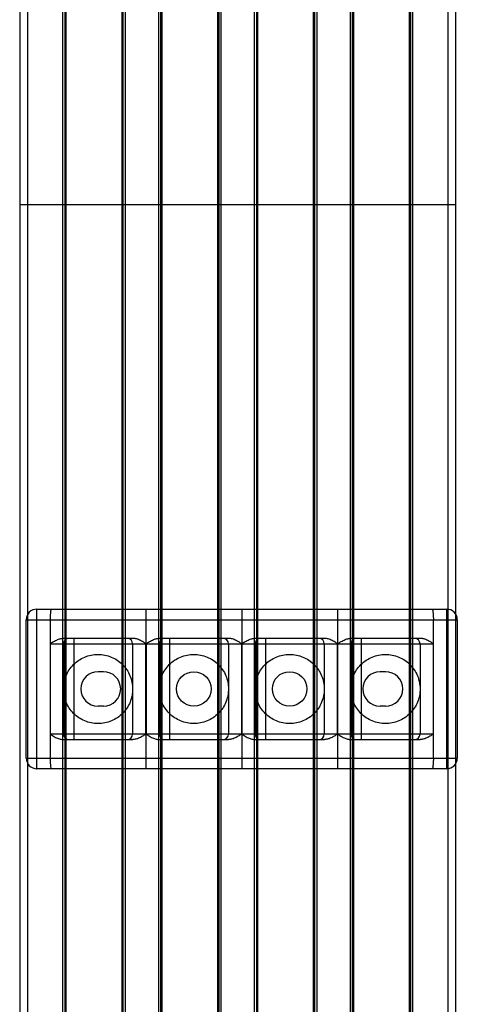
# Model space of a CAD drawing. Header units: millimetres. Extents: x 568 to 653, y 121 to 1552.
# Tile 6 of 7: x 569 to 652, y 1182 to 1367. Entities that reach past the tile are written whole.
import ezdxf

# ---------------------------------------------------------------- set-up
doc = ezdxf.new("R2010")
doc.units = ezdxf.units.MM
doc.header["$LTSCALE"] = 109.704575
doc.layers.get('0').update_dxf_attribs({"linetype": 'CONTINUOUS'})
doc.layers.add('INTFCLR_14552', color=7, linetype='CONTINUOUS')

msp = doc.modelspace()

# ---------------------------------------------------------------- linework, layer by layer
at = {"color": 7}
for p, q in [((569.42, 1532.83), (569.42, 329.83)), ((570.92, 329.83), (570.92, 1532.83)), ((577.48, 1532.83), (577.48, 329.83)), ((577.88, 1532.83), (577.88, 329.83)), ((578.18, 329.83), (578.18, 1532.83)), ((588.58, 1532.83), (588.58, 329.83)), ((588.88, 329.83), (588.88, 1532.83)), ((589.28, 329.83), (589.28, 1532.83)), ((595.48, 1532.83), (595.48, 329.83)), ((595.88, 1532.83), (595.88, 329.83)), ((596.18, 329.83), (596.18, 1532.83)), ((606.58, 1532.83), (606.58, 329.83)), ((606.88, 329.83), (606.88, 1532.83)), ((607.28, 329.83), (607.28, 1532.83)), ((613.48, 1532.83), (613.48, 329.83)), ((613.88, 1532.83), (613.88, 329.83)), ((614.18, 329.83), (614.18, 1532.83)), ((624.58, 1532.83), (624.58, 329.83)), ((624.88, 329.83), (624.88, 1532.83)), ((625.28, 329.83), (625.28, 1532.83)), ((631.48, 1532.83), (631.48, 329.83)), ((631.88, 1532.83), (631.88, 329.83)), ((632.18, 329.83), (632.18, 1532.83)), ((642.58, 1532.83), (642.58, 329.83)), ((642.88, 329.83), (642.88, 1532.83)), ((643.28, 329.83), (643.28, 1532.83)), ((649.84, 1532.83), (649.84, 329.83)), ((651.34, 329.83), (651.34, 1532.83)), ((651.34, 1332.33), (569.42, 1332.33))]:
    msp.add_line(p, q, dxfattribs=at)
at = {"layer": 'INTFCLR_14552', "color": 7}
for p, q in [((572.64, 1226.36), (572.64, 1256.36)), ((572.64, 1256.36), (649.64, 1256.36)), ((649.64, 1226.36), (649.64, 1256.36)), ((570.64, 1228.36), (570.64, 1254.36)), ((570.64, 1254.36), (651.64, 1254.36)), ((575.14, 1254.36), (575.14, 1228.36)), ((593.14, 1254.36), (593.14, 1228.36)), ((611.14, 1254.36), (611.14, 1228.36)), ((629.14, 1254.36), (629.14, 1228.36)), ((647.14, 1228.36), (647.14, 1254.36)), ((651.64, 1254.36), (651.64, 1228.36)), ((590.68, 1250.86), (577.59, 1250.86)), ((579.64, 1231.86), (579.64, 1250.86)), ((588.64, 1250.86), (588.64, 1231.86)), ((608.68, 1250.86), (595.59, 1250.86)), ((597.64, 1231.86), (597.64, 1250.86)), ((606.64, 1250.86), (606.64, 1231.86)), ((626.68, 1250.86), (613.59, 1250.86)), ((615.64, 1231.86), (615.64, 1250.86)), ((624.64, 1250.86), (624.64, 1231.86)), ((644.69, 1250.86), (631.59, 1250.86)), ((633.64, 1231.86), (633.64, 1250.86)), ((642.64, 1250.86), (642.64, 1231.86)), ((575.14, 1249.86), (593.13, 1249.86)), ((577.64, 1249.86), (577.64, 1232.86)), ((590.64, 1249.86), (590.64, 1232.86)), ((593.13, 1232.86), (593.13, 1249.86)), ((593.15, 1249.86), (593.15, 1232.86)), ((593.15, 1249.86), (611.13, 1249.86)), ((595.64, 1249.86), (595.64, 1232.86)), ((608.64, 1249.86), (608.64, 1232.86)), ((611.13, 1232.86), (611.13, 1249.86)), ((611.15, 1249.86), (611.15, 1232.86)), ((611.15, 1249.86), (629.13, 1249.86)), ((613.64, 1249.86), (613.64, 1232.86)), ((626.64, 1249.86), (626.64, 1232.86)), ((629.13, 1232.86), (629.13, 1249.86)), ((629.15, 1249.86), (629.15, 1232.86)), ((629.15, 1249.86), (647.14, 1249.86)), ((631.64, 1249.86), (631.64, 1232.86)), ((644.64, 1249.86), (644.64, 1232.86)), ((585.14, 1244.61), (584.14, 1244.61)), ((638.14, 1244.61), (637.14, 1244.61)), ((585.14, 1238.11), (584.14, 1238.11)), ((638.14, 1238.11), (637.14, 1238.11)), ((593.13, 1232.86), (575.14, 1232.86)), ((611.13, 1232.86), (593.15, 1232.86)), ((629.13, 1232.86), (611.15, 1232.86)), ((647.14, 1232.86), (629.15, 1232.86)), ((577.59, 1231.86), (590.68, 1231.86)), ((595.59, 1231.86), (608.68, 1231.86)), ((613.59, 1231.86), (626.68, 1231.86)), ((631.59, 1231.86), (644.69, 1231.86)), ((570.64, 1228.36), (651.64, 1228.36)), ((649.64, 1226.36), (572.64, 1226.36))]:
    msp.add_line(p, q, dxfattribs=at)
for centre in [(602.14, 1241.36), (620.14, 1241.36)]:
    msp.add_circle(centre, 3.25, dxfattribs=at)
for centre, radius, start, end in [((572.64, 1254.36), 2, 90, 180), ((649.64, 1254.36), 2, 0, 90), ((578.64, 1249.86), 1, 90, 180), ((589.64, 1249.86), 1, 0, 89.9997), ((596.64, 1249.86), 1, 90, 180), ((607.64, 1249.86), 1, 0, 89.9997), ((614.64, 1249.86), 1, 90, 180), ((625.64, 1249.86), 1, 0, 89.9997), ((632.64, 1249.86), 1, 90, 180), ((643.64, 1249.86), 1, 0, 89.9997), ((584.14, 1241.36), 3.25, 90, 270), ((585.14, 1241.36), 3.25, 270, 90), ((637.14, 1241.36), 3.25, 90, 270), ((638.14, 1241.36), 3.25, 270, 90), ((578.64, 1232.86), 1, 180, 270), ((589.64, 1232.86), 1, 270, 360), ((596.64, 1232.86), 1, 180, 269.9997), ((607.64, 1232.86), 1, 270, 360), ((614.64, 1232.86), 1, 180, 269.9997), ((625.64, 1232.86), 1, 270, 360), ((632.64, 1232.86), 1, 180, 269.9997), ((643.64, 1232.86), 1, 270, 360), ((572.64, 1228.36), 2, 180, 270), ((649.64, 1228.36), 2, 270, 360)]:
    msp.add_arc(centre, radius, start, end, dxfattribs=at)
for points, knots in [([(575.36, 1256.36), (575.33, 1256.36), (575.3, 1256.29), (575.27, 1256.2), (575.25, 1256.08), (575.22, 1255.94), (575.2, 1255.77), (575.18, 1255.57), (575.17, 1255.35), (575.15, 1255.12), (575.14, 1254.87), (575.14, 1254.62), (575.14, 1254.45), (575.14, 1254.36)], [0, 0, 0, 0, 0.04441, 0.088164, 0.146762, 0.219423, 0.305001, 0.402332, 0.509591, 0.624891, 0.746497, 0.872171, 1, 1, 1, 1]), ([(593.14, 1256.36), (593.14, 1256.34), (593.14, 1256.26), (593.14, 1256.08), (593.14, 1255.78), (593.14, 1255.37), (593.14, 1254.88), (593.14, 1254.54), (593.14, 1254.36)], [0, 0, 0, 0, 0.032962, 0.120667, 0.271043, 0.485057, 0.737913, 1, 1, 1, 1]), ([(611.14, 1256.36), (611.14, 1256.34), (611.14, 1256.26), (611.14, 1256.08), (611.14, 1255.78), (611.14, 1255.37), (611.14, 1254.88), (611.14, 1254.54), (611.14, 1254.36)], [0, 0, 0, 0, 0.032962, 0.120667, 0.271043, 0.485057, 0.737913, 1, 1, 1, 1]), ([(629.14, 1256.36), (629.14, 1256.34), (629.14, 1256.26), (629.14, 1256.08), (629.14, 1255.78), (629.14, 1255.37), (629.14, 1254.88), (629.14, 1254.54), (629.14, 1254.36)], [0, 0, 0, 0, 0.032962, 0.120667, 0.271043, 0.485057, 0.737913, 1, 1, 1, 1]), ([(646.91, 1256.36), (646.94, 1256.36), (646.98, 1256.29), (647, 1256.2), (647.03, 1256.08), (647.05, 1255.94), (647.07, 1255.77), (647.09, 1255.57), (647.11, 1255.35), (647.12, 1255.12), (647.13, 1254.88), (647.14, 1254.62), (647.14, 1254.45), (647.14, 1254.36)], [0, 0, 0, 0, 0.044353, 0.088097, 0.146603, 0.219334, 0.30488, 0.402224, 0.509311, 0.624772, 0.74631, 0.872122, 1, 1, 1, 1]), ([(575.14, 1249.86), (575.29, 1249.95), (575.56, 1250.13), (575.97, 1250.37), (576.35, 1250.56), (576.7, 1250.7), (577.02, 1250.8), (577.31, 1250.85), (577.5, 1250.86), (577.59, 1250.86)], [0, 0, 0, 0, 0.195208, 0.369862, 0.526632, 0.666767, 0.791481, 0.90207, 1, 1, 1, 1]), ([(593.13, 1249.86), (592.98, 1249.95), (592.71, 1250.13), (592.31, 1250.36), (591.93, 1250.56), (591.58, 1250.7), (591.25, 1250.8), (590.96, 1250.85), (590.77, 1250.86), (590.68, 1250.86)], [0, 0, 0, 0, 0.19072, 0.365553, 0.523295, 0.664404, 0.78996, 0.901345, 1, 1, 1, 1]), ([(593.15, 1249.86), (593.3, 1249.95), (593.57, 1250.13), (593.98, 1250.37), (594.36, 1250.56), (594.7, 1250.7), (595.03, 1250.8), (595.32, 1250.85), (595.51, 1250.86), (595.59, 1250.86)], [0, 0, 0, 0, 0.195231, 0.3699, 0.526678, 0.66681, 0.791514, 0.902088, 1, 1, 1, 1]), ([(611.13, 1249.86), (610.98, 1249.95), (610.71, 1250.13), (610.31, 1250.36), (609.93, 1250.56), (609.58, 1250.7), (609.25, 1250.8), (608.96, 1250.85), (608.77, 1250.86), (608.68, 1250.86)], [0, 0, 0, 0, 0.19072, 0.365553, 0.523295, 0.664404, 0.78996, 0.901345, 1, 1, 1, 1]), ([(611.15, 1249.86), (611.3, 1249.95), (611.57, 1250.13), (611.98, 1250.37), (612.36, 1250.56), (612.7, 1250.7), (613.03, 1250.8), (613.32, 1250.85), (613.51, 1250.86), (613.59, 1250.86)], [0, 0, 0, 0, 0.195231, 0.3699, 0.526678, 0.66681, 0.791514, 0.902088, 1, 1, 1, 1]), ([(629.13, 1249.86), (628.98, 1249.95), (628.71, 1250.13), (628.31, 1250.36), (627.93, 1250.56), (627.58, 1250.7), (627.25, 1250.8), (626.96, 1250.85), (626.77, 1250.86), (626.68, 1250.86)], [0, 0, 0, 0, 0.19072, 0.365553, 0.523295, 0.664404, 0.78996, 0.901345, 1, 1, 1, 1]), ([(629.15, 1249.86), (629.3, 1249.95), (629.57, 1250.13), (629.98, 1250.37), (630.36, 1250.56), (630.7, 1250.7), (631.03, 1250.8), (631.32, 1250.85), (631.51, 1250.86), (631.59, 1250.86)], [0, 0, 0, 0, 0.195231, 0.3699, 0.526678, 0.66681, 0.791514, 0.902088, 1, 1, 1, 1]), ([(647.14, 1249.86), (646.99, 1249.95), (646.72, 1250.13), (646.31, 1250.36), (645.94, 1250.56), (645.58, 1250.7), (645.26, 1250.8), (644.96, 1250.85), (644.78, 1250.86), (644.69, 1250.86)], [0, 0, 0, 0, 0.190692, 0.365508, 0.523244, 0.664357, 0.789924, 0.901326, 1, 1, 1, 1]), ([(584.14, 1234.86), (583.71, 1234.86), (582.86, 1234.95), (581.63, 1235.32), (580.5, 1235.92), (579.51, 1236.74), (578.7, 1237.72), (578.09, 1238.86), (577.72, 1240.08), (577.6, 1241.36), (577.72, 1242.63), (578.09, 1243.85), (578.69, 1244.98), (579.5, 1245.97), (580.49, 1246.79), (581.62, 1247.4), (582.85, 1247.78), (583.71, 1247.86), (584.14, 1247.86)], [0, 0, 0, 0, 0.062562, 0.125158, 0.18771, 0.249824, 0.312324, 0.374949, 0.437465, 0.49982, 0.562098, 0.624396, 0.686776, 0.749174, 0.811396, 0.874201, 0.937125, 1, 1, 1, 1]), ([(584.14, 1247.86), (584.56, 1247.86), (585.42, 1247.78), (586.64, 1247.4), (587.77, 1246.8), (588.76, 1245.99), (589.58, 1245), (590.18, 1243.87), (590.55, 1242.64), (590.68, 1241.37), (590.56, 1240.09), (590.19, 1238.87), (589.59, 1237.74), (588.78, 1236.75), (587.79, 1235.93), (586.66, 1235.32), (585.42, 1234.95), (584.57, 1234.86), (584.14, 1234.86)], [0, 0, 0, 0, 0.062562, 0.125158, 0.18771, 0.249824, 0.312324, 0.374949, 0.437465, 0.49982, 0.562098, 0.624396, 0.686776, 0.749174, 0.811396, 0.874201, 0.937125, 1, 1, 1, 1]), ([(602.14, 1234.86), (601.71, 1234.86), (600.86, 1234.95), (599.63, 1235.32), (598.5, 1235.92), (597.51, 1236.74), (596.7, 1237.72), (596.09, 1238.86), (595.72, 1240.08), (595.6, 1241.36), (595.72, 1242.63), (596.09, 1243.85), (596.69, 1244.98), (597.5, 1245.97), (598.49, 1246.79), (599.62, 1247.4), (600.85, 1247.78), (601.71, 1247.86), (602.14, 1247.86)], [0, 0, 0, 0, 0.062562, 0.125158, 0.18771, 0.249824, 0.312324, 0.374949, 0.437465, 0.49982, 0.562098, 0.624396, 0.686776, 0.749174, 0.811396, 0.874201, 0.937125, 1, 1, 1, 1]), ([(602.14, 1247.86), (602.56, 1247.86), (603.42, 1247.78), (604.64, 1247.4), (605.77, 1246.8), (606.76, 1245.99), (607.58, 1245), (608.18, 1243.87), (608.55, 1242.64), (608.68, 1241.37), (608.56, 1240.09), (608.19, 1238.87), (607.59, 1237.74), (606.78, 1236.75), (605.79, 1235.93), (604.66, 1235.32), (603.42, 1234.95), (602.57, 1234.86), (602.14, 1234.86)], [0, 0, 0, 0, 0.062562, 0.125158, 0.18771, 0.249824, 0.312324, 0.374949, 0.437465, 0.49982, 0.562098, 0.624396, 0.686776, 0.749174, 0.811396, 0.874201, 0.937125, 1, 1, 1, 1]), ([(620.14, 1234.86), (619.71, 1234.86), (618.86, 1234.95), (617.63, 1235.32), (616.5, 1235.92), (615.51, 1236.74), (614.7, 1237.72), (614.09, 1238.86), (613.72, 1240.08), (613.6, 1241.36), (613.72, 1242.63), (614.09, 1243.85), (614.69, 1244.98), (615.5, 1245.97), (616.49, 1246.79), (617.62, 1247.4), (618.85, 1247.78), (619.71, 1247.86), (620.14, 1247.86)], [0, 0, 0, 0, 0.062562, 0.125158, 0.18771, 0.249824, 0.312324, 0.374949, 0.437465, 0.49982, 0.562098, 0.624396, 0.686776, 0.749174, 0.811396, 0.874201, 0.937125, 1, 1, 1, 1]), ([(620.14, 1247.86), (620.56, 1247.86), (621.42, 1247.78), (622.64, 1247.4), (623.77, 1246.8), (624.76, 1245.99), (625.58, 1245), (626.18, 1243.87), (626.55, 1242.64), (626.68, 1241.37), (626.56, 1240.09), (626.19, 1238.87), (625.59, 1237.74), (624.78, 1236.75), (623.79, 1235.93), (622.66, 1235.32), (621.42, 1234.95), (620.57, 1234.86), (620.14, 1234.86)], [0, 0, 0, 0, 0.062562, 0.125158, 0.18771, 0.249824, 0.312324, 0.374949, 0.437465, 0.49982, 0.562098, 0.624396, 0.686776, 0.749174, 0.811396, 0.874201, 0.937125, 1, 1, 1, 1]), ([(638.14, 1234.86), (637.71, 1234.86), (636.86, 1234.95), (635.63, 1235.32), (634.5, 1235.92), (633.51, 1236.74), (632.7, 1237.72), (632.09, 1238.86), (631.72, 1240.08), (631.6, 1241.36), (631.72, 1242.63), (632.09, 1243.85), (632.69, 1244.98), (633.5, 1245.97), (634.49, 1246.79), (635.62, 1247.4), (636.85, 1247.78), (637.71, 1247.86), (638.14, 1247.86)], [0, 0, 0, 0, 0.062562, 0.125158, 0.18771, 0.249824, 0.312324, 0.374949, 0.437465, 0.49982, 0.562098, 0.624396, 0.686776, 0.749174, 0.811396, 0.874201, 0.937125, 1, 1, 1, 1]), ([(638.14, 1247.86), (638.56, 1247.86), (639.42, 1247.78), (640.64, 1247.4), (641.77, 1246.8), (642.76, 1245.99), (643.58, 1245), (644.18, 1243.87), (644.55, 1242.64), (644.68, 1241.37), (644.56, 1240.09), (644.19, 1238.87), (643.59, 1237.74), (642.78, 1236.75), (641.79, 1235.93), (640.66, 1235.32), (639.42, 1234.95), (638.57, 1234.86), (638.14, 1234.86)], [0, 0, 0, 0, 0.062562, 0.125158, 0.18771, 0.249824, 0.312324, 0.374949, 0.437465, 0.49982, 0.562098, 0.624396, 0.686776, 0.749174, 0.811396, 0.874201, 0.937125, 1, 1, 1, 1]), ([(575.14, 1232.86), (575.28, 1232.77), (575.56, 1232.6), (575.96, 1232.36), (576.34, 1232.17), (576.69, 1232.02), (577.02, 1231.93), (577.31, 1231.87), (577.5, 1231.86), (577.59, 1231.86)], [0, 0, 0, 0, 0.190692, 0.365508, 0.523244, 0.664357, 0.789924, 0.901326, 1, 1, 1, 1]), ([(593.13, 1232.86), (592.98, 1232.77), (592.7, 1232.59), (592.3, 1232.35), (591.92, 1232.16), (591.57, 1232.02), (591.25, 1231.93), (590.96, 1231.87), (590.77, 1231.86), (590.68, 1231.86)], [0, 0, 0, 0, 0.195231, 0.369901, 0.526679, 0.66681, 0.791515, 0.902088, 1, 1, 1, 1]), ([(593.15, 1232.86), (593.29, 1232.77), (593.57, 1232.6), (593.97, 1232.36), (594.35, 1232.17), (594.7, 1232.02), (595.02, 1231.93), (595.32, 1231.87), (595.51, 1231.86), (595.59, 1231.86)], [0, 0, 0, 0, 0.190721, 0.365554, 0.523296, 0.664405, 0.78996, 0.901345, 1, 1, 1, 1]), ([(611.13, 1232.86), (610.98, 1232.77), (610.7, 1232.59), (610.3, 1232.35), (609.92, 1232.16), (609.57, 1232.02), (609.25, 1231.93), (608.96, 1231.87), (608.77, 1231.86), (608.68, 1231.86)], [0, 0, 0, 0, 0.195231, 0.369901, 0.526679, 0.66681, 0.791515, 0.902088, 1, 1, 1, 1]), ([(611.15, 1232.86), (611.29, 1232.77), (611.57, 1232.6), (611.97, 1232.36), (612.35, 1232.17), (612.7, 1232.02), (613.02, 1231.93), (613.32, 1231.87), (613.51, 1231.86), (613.59, 1231.86)], [0, 0, 0, 0, 0.190721, 0.365554, 0.523296, 0.664405, 0.78996, 0.901345, 1, 1, 1, 1]), ([(629.13, 1232.86), (628.98, 1232.77), (628.7, 1232.59), (628.3, 1232.35), (627.92, 1232.16), (627.57, 1232.02), (627.25, 1231.93), (626.96, 1231.87), (626.77, 1231.86), (626.68, 1231.86)], [0, 0, 0, 0, 0.195231, 0.369901, 0.526679, 0.66681, 0.791515, 0.902088, 1, 1, 1, 1]), ([(629.15, 1232.86), (629.29, 1232.77), (629.57, 1232.6), (629.97, 1232.36), (630.35, 1232.17), (630.7, 1232.02), (631.02, 1231.93), (631.32, 1231.87), (631.51, 1231.86), (631.59, 1231.86)], [0, 0, 0, 0, 0.190721, 0.365554, 0.523296, 0.664405, 0.78996, 0.901345, 1, 1, 1, 1]), ([(647.14, 1232.86), (646.99, 1232.77), (646.71, 1232.59), (646.3, 1232.35), (645.93, 1232.16), (645.58, 1232.02), (645.26, 1231.93), (644.96, 1231.87), (644.78, 1231.86), (644.69, 1231.86)], [0, 0, 0, 0, 0.195208, 0.369862, 0.526632, 0.666767, 0.791481, 0.90207, 1, 1, 1, 1]), ([(575.14, 1228.36), (575.14, 1228.27), (575.14, 1228.1), (575.14, 1227.85), (575.15, 1227.6), (575.17, 1227.37), (575.18, 1227.15), (575.2, 1226.96), (575.22, 1226.78), (575.25, 1226.64), (575.27, 1226.52), (575.3, 1226.43), (575.33, 1226.36), (575.36, 1226.36)], [0, 0, 0, 0, 0.127858, 0.253614, 0.375173, 0.490569, 0.597714, 0.695068, 0.780614, 0.853286, 0.911846, 0.955605, 1, 1, 1, 1]), ([(593.14, 1228.36), (593.14, 1228.19), (593.14, 1227.84), (593.14, 1227.36), (593.14, 1226.95), (593.14, 1226.65), (593.14, 1226.47), (593.14, 1226.38), (593.14, 1226.36)], [0, 0, 0, 0, 0.262613, 0.514523, 0.727316, 0.877858, 0.966319, 1, 1, 1, 1]), ([(611.14, 1228.36), (611.14, 1228.19), (611.14, 1227.84), (611.14, 1227.36), (611.14, 1226.95), (611.14, 1226.65), (611.14, 1226.47), (611.14, 1226.38), (611.14, 1226.36)], [0, 0, 0, 0, 0.262613, 0.514523, 0.727316, 0.877858, 0.966319, 1, 1, 1, 1]), ([(629.14, 1228.36), (629.14, 1228.19), (629.14, 1227.84), (629.14, 1227.36), (629.14, 1226.95), (629.14, 1226.65), (629.14, 1226.47), (629.14, 1226.38), (629.14, 1226.36)], [0, 0, 0, 0, 0.262613, 0.514523, 0.727316, 0.877858, 0.966319, 1, 1, 1, 1]), ([(647.14, 1228.36), (647.14, 1228.27), (647.14, 1228.1), (647.13, 1227.85), (647.12, 1227.6), (647.11, 1227.37), (647.09, 1227.15), (647.07, 1226.96), (647.05, 1226.78), (647.03, 1226.64), (647, 1226.52), (646.98, 1226.43), (646.94, 1226.36), (646.91, 1226.36)], [0, 0, 0, 0, 0.127882, 0.2537, 0.375234, 0.490694, 0.597781, 0.695119, 0.780667, 0.853393, 0.911902, 0.955645, 1, 1, 1, 1])]:
    msp.add_open_spline(points, degree=3, knots=knots, dxfattribs=at)

doc.saveas('drawing.dxf')
